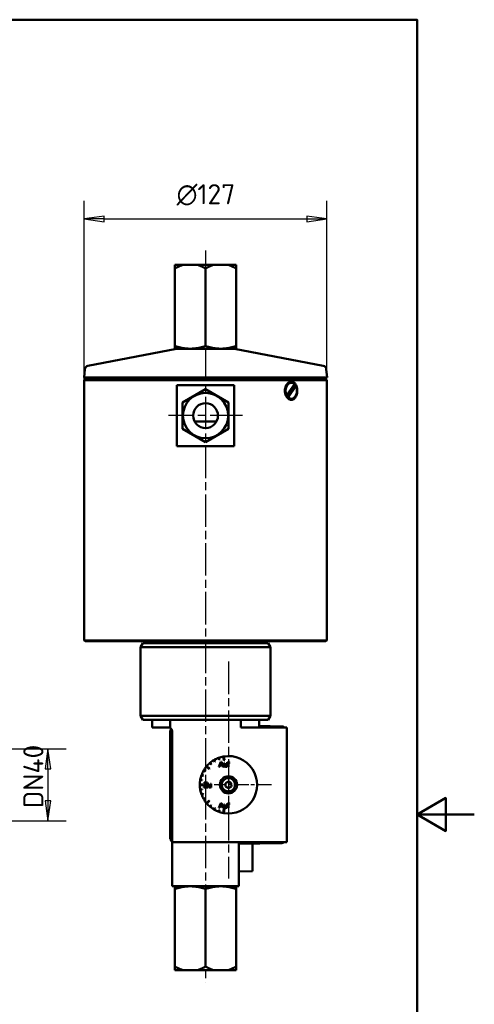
# Model space of a CAD drawing. Header units: millimetres. Extents: x 0 to 630, y 0 to 891.
# Tile 14 of 14: x 392 to 630, y 346 to 861. Entities that reach past the tile are written whole.
import ezdxf

# ---------------------------------------------------------------- set-up
doc = ezdxf.new("R2010")
doc.units = ezdxf.units.MM
doc.header["$LTSCALE"] = 3
doc.linetypes.add('CHAIN', pattern=[0.3543, 0.2362, -0.0295, 0.0591, -0.0295])
for name, color, linetype, lineweight in [('Bemaßungen(DIN)', 7, 'Continuous', 25), ('Mittelpunktmarkierung(DIN)', 4, 'CHAIN', 25), ('Rahmen_0', 179, 'Continuous', 50), ('Sichtbare Kanten(DIN)', 7, 'Continuous', 50)]:
    doc.layers.add(name, color=color, linetype=linetype, lineweight=lineweight)
doc.styles.add('STANDARD-BSI~0', font='isocpeur.ttf')
doc.dimstyles.new('STANDARD-DIN', dxfattribs={"dimscale": 3, "dimtxt": 3.5, "dimasz": 3.5, "dimexe": 3.175, "dimexo": 0, "dimgap": 0.8, "dimtad": 1, "dimrnd": 1e-08, "dimtxsty": 'STANDARD-BSI~0', "dimblk": 'Filled-1', "dimcen": 0.09, "dimdle": 10, "dimclrd": 5, "dimclre": 5, "dimclrt": 250, "dimadec": 1, "dimazin": 2, "dimtfac": 0.714286, "dimtdec": 3, "dimtmove": 0, "dimatfit": 3, "dimfxl": 1, "dimtolj": 1, "dimlwd": 25, "dimlwe": 25, "dimarcsym": 0})

# ---------------------------------------------------------------- blocks, each defined once
blk = doc.blocks.new('Ränder Default Border')
at = {"layer": 'Rahmen_0', "flags": 128}
for points in [[(10, 10), (10, 287), (200, 287), (200, 10), (10, 10)], [(210, 148.5), (200, 148.5), (205, 151.39), (205, 145.61), (200, 148.5)]]:
    blk.add_lwpolyline(points, dxfattribs=at)
blk = doc.blocks.new('Filled-1')
at = {"color": 0}
for p, q in [((0, 0), (-1, 0.143)), ((-1, 0.143), (-1, -0.143)), ((-1, 0), (0, 0)), ((-1, -0.143), (0, 0))]:
    blk.add_line(p, q, dxfattribs=at)
at = {"color": 0, "flags": 128}
blk.add_lwpolyline([(-1, -0.143), (0, 0), (-1, 0.143), (-1, -0.143)], dxfattribs=at)
at = {"color": 0}
blk.add_solid([(-1, -0.143), (0, 0), (-1, 0.143), (-1, -0.143)], dxfattribs=at)
blk = doc.blocks.new('*D19')
at = {"layer": 'Bemaßungen(DIN)', "color": 5, "linetype": 'Continuous', "lineweight": 25}
for p, q in [((425.79, 672.51), (425.79, 766.34)), ((552.79, 672.51), (552.79, 766.34)), ((436.29, 756.81), (542.29, 756.81))]:
    blk.add_line(p, q, dxfattribs=at)
at = {"layer": 'Defpoints', "color": 0, "linetype": 'Continuous'}
for p in [(552.79, 756.81), (425.79, 672.51), (552.79, 672.51)]:
    blk.add_point(p, dxfattribs=at)
at = {"layer": 'Bemaßungen(DIN)', "color": 5, "linetype": 'Continuous', "lineweight": 25, "xscale": 10.5, "yscale": 10.5, "zscale": 10.5, "rotation": 180}
blk.add_blockref('Filled-1', (425.79, 756.81), dxfattribs=at)
at = {"layer": 'Bemaßungen(DIN)', "color": 5, "linetype": 'Continuous', "lineweight": 25, "xscale": 10.5, "yscale": 10.5, "zscale": 10.5}
blk.add_blockref('Filled-1', (552.79, 756.81), dxfattribs=at)
at = {"layer": 'Bemaßungen(DIN)', "color": 250, "linetype": 'Continuous', "lineweight": 25, "true_color": 0x3f3f3f, "insert": (474.17, 775.01), "char_height": 10.5, "attachment_point": 1, "style": 'STANDARD-BSI~0'}
blk.add_mtext('\\A1;\\fAIGDT|b0|i0;\\H10.5000;n\\fISOCPEUR|b0|i0;\\H10.5000;127', dxfattribs=at)
blk = doc.blocks.new('*D23')
at = {"layer": 'Bemaßungen(DIN)', "color": 5, "linetype": 'Continuous', "lineweight": 25}
for p, q in [((319.81, 479.86), (416.32, 479.86)), ((406.8, 469.36), (406.8, 452.66)), ((319.81, 442.16), (416.32, 442.16))]:
    blk.add_line(p, q, dxfattribs=at)
at = {"layer": 'Defpoints', "color": 0, "linetype": 'Continuous'}
for p in [(319.81, 479.86), (319.81, 442.16), (406.8, 442.16)]:
    blk.add_point(p, dxfattribs=at)
at = {"layer": 'Bemaßungen(DIN)', "color": 5, "linetype": 'Continuous', "lineweight": 25, "xscale": 10.5, "yscale": 10.5, "zscale": 10.5}
for p, rotation in [((406.8, 479.86), 90), ((406.8, 442.16), 270)]:
    blk.add_blockref('Filled-1', p, dxfattribs=dict(at, rotation=rotation))
at = {"layer": 'Bemaßungen(DIN)', "color": 250, "linetype": 'Continuous', "lineweight": 25, "true_color": 0x3f3f3f, "insert": (393.9, 442.11), "char_height": 10.5, "attachment_point": 1, "rotation": 90, "style": 'STANDARD-BSI~0'}
blk.add_mtext('\\A1; DN40', dxfattribs=at)

msp = doc.modelspace()

# ---------------------------------------------------------------- linework, layer by layer
at = {"layer": 'Mittelpunktmarkierung(DIN)', "linetype": 'CHAIN', "ltscale": 23.990969}
for p, q in [((489.291, 740.355), (489.291, 357.823)), ((508.647, 654.007), (469.935, 654.007)), ((501.291, 525.413), (501.291, 411.954))]:
    msp.add_line(p, q, dxfattribs=at)
at = {"layer": 'Mittelpunktmarkierung(DIN)', "linetype": 'CHAIN', "ltscale": 11.111974}
msp.add_line((523.791, 461.007), (493.791, 461.007), dxfattribs=at)
at = {"layer": 'Sichtbare Kanten(DIN)'}
for p, q in [((477.889, 732.919), (473.291, 732.919)), ((473.291, 730.919), (473.291, 732.919)), ((477.889, 732.919), (484.693, 732.919)), ((493.889, 732.919), (484.693, 732.919)), ((493.889, 732.919), (500.693, 732.919)), ((505.291, 732.919), (500.693, 732.919)), ((505.291, 732.919), (505.291, 730.919)), ((473.291, 730.919), (473.291, 690.419)), ((489.291, 730.919), (489.291, 690.419)), ((505.291, 730.919), (505.291, 690.419)), ((473.291, 688.99), (473.291, 690.419)), ((505.291, 690.419), (505.291, 688.99)), ((474.106, 688.884), (427.681, 680.043)), ((473.414, 688.919), (473.291, 688.99)), ((473.414, 688.919), (505.168, 688.919)), ((504.476, 688.884), (550.901, 680.043)), ((505.168, 688.919), (505.291, 688.99)), ((426.062, 678.253), (425.691, 674.007)), ((552.519, 678.253), (552.891, 674.007)), ((552.891, 674.007), (425.691, 674.007)), ((426.687, 673.919), (425.691, 674.007)), ((426.291, 673.007), (425.791, 672.507)), ((552.791, 672.507), (425.791, 672.507)), ((425.791, 536.507), (425.791, 672.507)), ((426.291, 673.007), (552.291, 673.007)), ((551.895, 673.919), (426.687, 673.919)), ((427.291, 673.919), (427.291, 673.007)), ((504.291, 670.007), (474.291, 670.007)), ((474.291, 638.007), (474.291, 670.007)), ((504.291, 670.007), (504.291, 638.007)), ((531.721, 664.603), (535.834, 670.473)), ((536.592, 669.41), (532.48, 663.54)), ((534.157, 671.207), (533.803, 671.207)), ((536.239, 669.41), (536.592, 669.41)), ((551.291, 673.919), (551.291, 673.007)), ((551.895, 673.919), (552.891, 674.007)), ((552.291, 673.007), (552.791, 672.507)), ((552.791, 536.507), (552.791, 672.507)), ((477.291, 660.935), (489.291, 667.863)), ((489.291, 667.863), (501.291, 660.935)), ((531.368, 664.603), (531.721, 664.603)), ((531.967, 664.12), (535.267, 668.83)), ((477.291, 647.078), (477.291, 660.935)), ((501.291, 660.935), (501.291, 647.078)), ((532.48, 663.54), (532.126, 663.54)), ((534.157, 662.807), (533.803, 662.807)), ((483.525, 651.007), (495.057, 651.007)), ((489.291, 640.15), (477.291, 647.078)), ((501.291, 647.078), (489.291, 640.15)), ((474.291, 638.007), (504.291, 638.007)), ((425.791, 536.507), (552.791, 536.507)), ((426.291, 536.007), (425.791, 536.507)), ((552.291, 536.007), (426.291, 536.007)), ((458.291, 535.007), (458.291, 536.007)), ((520.291, 535.007), (520.291, 536.007)), ((552.291, 536.007), (552.791, 536.507)), ((456.446, 535.007), (455.291, 533.007)), ((523.291, 533.007), (455.291, 533.007)), ((455.291, 497.007), (455.291, 533.007)), ((456.446, 535.007), (522.136, 535.007)), ((522.136, 535.007), (523.291, 533.007)), ((523.291, 497.007), (523.291, 533.007)), ((455.291, 497.007), (523.291, 497.007)), ((456.446, 495.007), (455.291, 497.007)), ((522.136, 495.007), (456.446, 495.007)), ((461.291, 491.007), (461.291, 495.007)), ((470.771, 490.75), (470.771, 495.007)), ((507.811, 495.007), (507.811, 491.007)), ((517.291, 491.007), (517.291, 495.007)), ((522.136, 495.007), (523.291, 497.007)), ((461.291, 491.007), (469.791, 491.007)), ((531.791, 491.007), (507.811, 491.007)), ((517.291, 491.76), (528.843, 491.558)), ((531.791, 491.007), (531.791, 431.007)), ((470.791, 433.455), (470.791, 488.559)), ((471.791, 489.007), (471.791, 431.007)), ((493.705, 473.947), (494.205, 473.081)), ((494.378, 473.181), (493.878, 474.047)), ((496.067, 475.067), (496.409, 474.128)), ((496.597, 474.196), (496.255, 475.136)), ((496.409, 474.128), (496.597, 474.196)), ((498.539, 475.752), (498.886, 473.782)), ((499.181, 473.834), (498.834, 475.804)), ((498.886, 473.782), (499.181, 473.834)), ((489.217, 468.093), (488.351, 468.593)), ((489.704, 470.533), (491.237, 469.247)), ((491.429, 469.477), (489.897, 470.763)), ((491.237, 469.247), (491.429, 469.477)), ((491.573, 472.433), (492.216, 471.667)), ((492.369, 471.795), (491.726, 472.561)), ((492.216, 471.667), (492.369, 471.795)), ((494.205, 473.081), (494.378, 473.181)), ((497.263, 473.004), (496.287, 470.464)), ((496.287, 470.464), (496.643, 470.464)), ((496.643, 470.464), (496.922, 471.233)), ((496.922, 471.233), (497.987, 471.233)), ((497.019, 471.506), (497.3, 472.251)), ((497.882, 471.506), (497.019, 471.506)), ((497.627, 473.004), (497.263, 473.004)), ((497.615, 472.21), (497.882, 471.506)), ((498.664, 470.464), (497.627, 473.004)), ((497.987, 471.233), (498.281, 470.464)), ((498.281, 470.464), (498.664, 470.464)), ((499.197, 472.305), (498.885, 472.305)), ((498.885, 472.305), (498.885, 471.165)), ((499.197, 471.285), (499.197, 472.305)), ((500.376, 472.305), (500.064, 472.305)), ((500.064, 472.305), (500.064, 471.32)), ((500.097, 470.735), (500.097, 470.464)), ((500.097, 470.464), (500.376, 470.464)), ((500.376, 470.464), (500.376, 472.305)), ((500.939, 472.305), (500.664, 472.305)), ((500.664, 472.305), (500.664, 472.063)), ((500.664, 472.063), (500.939, 472.063)), ((500.939, 472.501), (500.939, 472.305)), ((500.939, 472.063), (500.939, 470.464)), ((500.939, 470.464), (501.251, 470.464)), ((501.249, 472.305), (501.249, 472.474)), ((501.607, 472.305), (501.249, 472.305)), ((501.251, 470.464), (501.251, 472.063)), ((501.251, 472.063), (501.607, 472.063)), ((501.607, 472.063), (501.607, 472.305)), ((501.692, 472.743), (501.741, 473.016)), ((486.502, 463.513), (487.487, 463.339)), ((487.521, 463.536), (486.537, 463.71)), ((487.162, 466.043), (488.101, 465.701)), ((488.17, 465.889), (487.23, 466.231)), ((487.487, 463.339), (487.521, 463.536)), ((488.101, 465.701), (488.17, 465.889)), ((488.251, 468.42), (489.117, 467.92)), ((489.117, 467.92), (489.217, 468.093)), ((488.292, 461.157), (486.292, 461.157)), ((486.292, 460.857), (488.292, 460.857)), ((487.487, 458.674), (486.502, 458.5)), ((486.537, 458.303), (487.521, 458.477)), ((487.521, 458.477), (487.487, 458.674)), ((488.292, 460.857), (488.292, 461.157)), ((489.703, 461.607), (488.4, 459.981)), ((488.4, 459.981), (488.4, 459.669)), ((488.4, 459.669), (490.41, 459.669)), ((490.369, 462.209), (488.547, 462.209)), ((488.547, 462.209), (488.547, 461.909)), ((488.547, 461.909), (489.968, 461.909)), ((488.788, 459.969), (488.94, 460.149)), ((490.41, 459.969), (488.788, 459.969)), ((488.94, 460.149), (490.369, 461.909)), ((490.369, 461.909), (490.369, 462.209)), ((490.41, 459.669), (490.41, 459.969)), ((491.037, 461.51), (490.725, 461.51)), ((490.725, 461.51), (490.725, 460.37)), ((491.037, 460.49), (491.037, 461.51)), ((492.216, 461.51), (491.904, 461.51)), ((491.904, 461.51), (491.904, 460.525)), ((491.937, 459.94), (491.937, 459.669)), ((491.937, 459.669), (492.216, 459.669)), ((492.216, 459.669), (492.216, 461.51)), ((499.769, 461.833), (501.245, 462.738)), ((499.814, 460.101), (499.769, 461.833)), ((501.337, 459.275), (499.814, 460.101)), ((501.245, 462.738), (502.768, 461.912)), ((502.813, 460.181), (501.337, 459.275)), ((502.768, 461.912), (502.813, 460.181)), ((488.101, 456.312), (487.162, 455.97)), ((487.23, 455.782), (488.17, 456.124)), ((488.17, 456.124), (488.101, 456.312)), ((489.117, 454.093), (488.251, 453.593)), ((488.351, 453.42), (489.217, 453.92)), ((489.217, 453.92), (489.117, 454.093)), ((491.237, 452.766), (489.704, 451.48)), ((489.897, 451.25), (491.429, 452.536)), ((491.429, 452.536), (491.237, 452.766)), ((492.216, 450.347), (491.573, 449.58)), ((491.726, 449.452), (492.369, 450.218)), ((492.369, 450.218), (492.216, 450.347)), ((494.205, 448.933), (493.705, 448.067)), ((493.878, 447.967), (494.378, 448.833)), ((494.378, 448.833), (494.205, 448.933)), ((496.409, 447.885), (496.067, 446.946)), ((497.263, 451.464), (496.287, 448.924)), ((496.287, 448.924), (496.643, 448.924)), ((496.597, 447.817), (496.409, 447.885)), ((496.643, 448.924), (496.922, 449.693)), ((496.922, 449.693), (497.987, 449.693)), ((497.019, 449.966), (497.3, 450.711)), ((497.882, 449.966), (497.019, 449.966)), ((497.627, 451.464), (497.263, 451.464)), ((497.615, 450.67), (497.882, 449.966)), ((498.664, 448.924), (497.627, 451.464)), ((497.987, 449.693), (498.281, 448.924)), ((498.281, 448.924), (498.664, 448.924)), ((498.886, 448.231), (498.539, 446.261)), ((498.834, 446.209), (499.181, 448.179)), ((499.197, 450.765), (498.885, 450.765)), ((498.885, 450.765), (498.885, 449.625)), ((499.181, 448.179), (498.886, 448.231)), ((499.197, 449.745), (499.197, 450.765)), ((500.376, 450.765), (500.064, 450.765)), ((500.064, 450.765), (500.064, 449.78)), ((500.097, 449.195), (500.097, 448.924)), ((500.097, 448.924), (500.376, 448.924)), ((500.376, 448.924), (500.376, 450.765)), ((500.939, 450.765), (500.664, 450.765)), ((500.664, 450.765), (500.664, 450.523)), ((500.664, 450.523), (500.939, 450.523)), ((500.939, 450.961), (500.939, 450.765)), ((500.939, 450.523), (500.939, 448.924)), ((500.939, 448.924), (501.251, 448.924)), ((501.249, 450.765), (501.249, 450.934)), ((501.607, 450.765), (501.249, 450.765)), ((501.251, 448.924), (501.251, 450.523)), ((501.251, 450.523), (501.607, 450.523)), ((501.607, 450.523), (501.607, 450.765)), ((501.692, 451.203), (501.741, 451.476)), ((496.255, 446.877), (496.597, 447.817)), ((531.791, 431.007), (471.791, 431.007)), ((471.791, 431.007), (471.791, 408.007)), ((506.791, 431.007), (506.791, 408.007)), ((528.843, 430.455), (506.791, 430.07)), ((513.791, 430.192), (513.791, 415.897)), ((513.791, 415.897), (506.791, 415.592)), ((506.791, 408.007), (471.791, 408.007)), ((473.414, 408.007), (473.291, 407.936)), ((473.291, 406.507), (473.291, 407.936)), ((505.168, 408.007), (505.291, 407.936)), ((505.291, 407.936), (505.291, 406.507)), ((473.291, 366.007), (473.291, 406.507)), ((489.291, 366.007), (489.291, 406.507)), ((505.291, 366.007), (505.291, 406.507)), ((473.291, 364.007), (473.291, 366.007)), ((505.291, 366.007), (505.291, 364.007)), ((473.291, 364.007), (477.889, 364.007)), ((484.693, 364.007), (477.889, 364.007)), ((484.693, 364.007), (493.889, 364.007)), ((500.693, 364.007), (493.889, 364.007)), ((500.693, 364.007), (505.291, 364.007))]:
    msp.add_line(p, q, dxfattribs=at)
at = {"layer": 'Sichtbare Kanten(DIN)', "flags": 128}
for points in [[(477.889, 732.919), (477.706, 732.868), (477.523, 732.814), (477.339, 732.757), (477.154, 732.697), (476.97, 732.635), (476.784, 732.57), (476.598, 732.502), (476.411, 732.431), (476.224, 732.358), (476.035, 732.282), (475.846, 732.204), (475.656, 732.122), (475.465, 732.038), (475.273, 731.951), (475.08, 731.861), (474.886, 731.768), (474.691, 731.673), (474.495, 731.574), (474.298, 731.472), (474.099, 731.368), (473.899, 731.26), (473.698, 731.15), (473.495, 731.036), (473.291, 730.919)], [(489.291, 730.919), (489.087, 731.036), (488.884, 731.15), (488.683, 731.26), (488.483, 731.368), (488.284, 731.472), (488.087, 731.574), (487.891, 731.673), (487.696, 731.768), (487.502, 731.861), (487.309, 731.951), (487.117, 732.038), (486.926, 732.122), (486.736, 732.204), (486.547, 732.282), (486.358, 732.358), (486.171, 732.431), (485.984, 732.502), (485.798, 732.57), (485.612, 732.635), (485.428, 732.697), (485.243, 732.757), (485.059, 732.814), (484.876, 732.868), (484.693, 732.919)], [(493.889, 732.919), (493.706, 732.868), (493.523, 732.814), (493.339, 732.757), (493.154, 732.697), (492.97, 732.635), (492.784, 732.57), (492.598, 732.502), (492.411, 732.431), (492.224, 732.358), (492.035, 732.282), (491.846, 732.204), (491.656, 732.122), (491.465, 732.038), (491.273, 731.951), (491.08, 731.861), (490.886, 731.768), (490.691, 731.673), (490.495, 731.574), (490.298, 731.472), (490.099, 731.368), (489.899, 731.26), (489.698, 731.15), (489.495, 731.036), (489.291, 730.919)], [(505.291, 730.919), (505.087, 731.036), (504.884, 731.15), (504.683, 731.26), (504.483, 731.368), (504.284, 731.472), (504.087, 731.574), (503.891, 731.673), (503.696, 731.768), (503.502, 731.861), (503.309, 731.951), (503.117, 732.038), (502.926, 732.122), (502.736, 732.204), (502.547, 732.282), (502.358, 732.358), (502.171, 732.431), (501.984, 732.502), (501.798, 732.57), (501.612, 732.635), (501.428, 732.697), (501.243, 732.757), (501.059, 732.814), (500.876, 732.868), (500.693, 732.919)], [(473.291, 690.419), (474.047, 690.177), (474.778, 689.96), (475.487, 689.768), (476.177, 689.599), (476.851, 689.453), (477.51, 689.328), (478.158, 689.224), (478.796, 689.139), (479.426, 689.074), (480.051, 689.027), (480.672, 689), (481.291, 688.99), (481.91, 689), (482.531, 689.027), (483.156, 689.074), (483.786, 689.139), (484.424, 689.224), (485.072, 689.328), (485.731, 689.453), (486.405, 689.599), (487.095, 689.768), (487.804, 689.96), (488.535, 690.177), (489.291, 690.419)], [(489.291, 690.419), (490.047, 690.177), (490.778, 689.96), (491.487, 689.768), (492.177, 689.599), (492.851, 689.453), (493.51, 689.328), (494.158, 689.224), (494.796, 689.139), (495.426, 689.074), (496.051, 689.027), (496.672, 689), (497.291, 688.99), (497.91, 689), (498.531, 689.027), (499.156, 689.074), (499.786, 689.139), (500.424, 689.224), (501.072, 689.328), (501.731, 689.453), (502.405, 689.599), (503.095, 689.768), (503.804, 689.96), (504.535, 690.177), (505.291, 690.419)], [(534.192, 662.257), (533.769, 662.298), (533.34, 662.422), (532.918, 662.629), (532.517, 662.916), (532.149, 663.269), (531.823, 663.674), (531.538, 664.133), (531.291, 664.65), (531.091, 665.212), (530.947, 665.805), (530.862, 666.41), (530.833, 667.007), (530.862, 667.604), (530.947, 668.209), (531.091, 668.802), (531.291, 669.365), (531.539, 669.882), (531.824, 670.339), (532.149, 670.744), (532.518, 671.098), (532.918, 671.385), (533.34, 671.591), (533.77, 671.715), (534.192, 671.757)], [(534.192, 671.757), (534.611, 671.715), (535.028, 671.591), (535.431, 671.385), (535.806, 671.098), (536.146, 670.744), (536.442, 670.339), (536.697, 669.882), (536.917, 669.365), (537.093, 668.802), (537.218, 668.209), (537.292, 667.604), (537.317, 667.007), (537.292, 666.41), (537.218, 665.805), (537.093, 665.212), (536.917, 664.65), (536.698, 664.133), (536.442, 663.674), (536.147, 663.269), (535.807, 662.916), (535.432, 662.629), (535.029, 662.422), (534.611, 662.298), (534.192, 662.257)], [(535.267, 668.83), (535.303, 668.852), (535.34, 668.874), (535.377, 668.896), (535.415, 668.919), (535.453, 668.941), (535.491, 668.964), (535.529, 668.987), (535.568, 669.01), (535.607, 669.033), (535.647, 669.057), (535.686, 669.081), (535.727, 669.105), (535.767, 669.129), (535.808, 669.153), (535.849, 669.178), (535.891, 669.203), (535.933, 669.228), (535.976, 669.253), (536.018, 669.279), (536.062, 669.305), (536.105, 669.331), (536.149, 669.357), (536.194, 669.383), (536.239, 669.41)], [(532.126, 663.54), (532.119, 663.567), (532.111, 663.594), (532.104, 663.62), (532.097, 663.646), (532.09, 663.672), (532.083, 663.697), (532.076, 663.722), (532.069, 663.748), (532.062, 663.772), (532.055, 663.797), (532.048, 663.821), (532.042, 663.846), (532.035, 663.87), (532.029, 663.893), (532.022, 663.917), (532.016, 663.94), (532.009, 663.964), (532.003, 663.987), (531.997, 664.009), (531.991, 664.032), (531.985, 664.054), (531.979, 664.076), (531.973, 664.099), (531.967, 664.12)], [(470.771, 490.75), (470.731, 490.772), (470.691, 490.793), (470.65, 490.813), (470.61, 490.831), (470.569, 490.849), (470.528, 490.866), (470.486, 490.882), (470.445, 490.897), (470.403, 490.91), (470.362, 490.923), (470.32, 490.935), (470.278, 490.946), (470.237, 490.956), (470.195, 490.965), (470.154, 490.973), (470.113, 490.98), (470.072, 490.986), (470.031, 490.992), (469.99, 490.996), (469.949, 491), (469.909, 491.003), (469.87, 491.005), (469.83, 491.006), (469.791, 491.007)], [(497.3, 472.251), (497.307, 472.271), (497.314, 472.291), (497.321, 472.311), (497.327, 472.331), (497.334, 472.35), (497.34, 472.371), (497.347, 472.391), (497.353, 472.411), (497.359, 472.431), (497.365, 472.451), (497.371, 472.471), (497.377, 472.491), (497.383, 472.512), (497.388, 472.532), (497.394, 472.552), (497.399, 472.573), (497.404, 472.593), (497.409, 472.614), (497.414, 472.634), (497.419, 472.655), (497.424, 472.675), (497.428, 472.696), (497.433, 472.716), (497.437, 472.737)], [(497.437, 472.737), (497.443, 472.715), (497.45, 472.693), (497.457, 472.67), (497.463, 472.648), (497.47, 472.625), (497.478, 472.603), (497.485, 472.581), (497.492, 472.558), (497.499, 472.536), (497.507, 472.514), (497.514, 472.493), (497.521, 472.471), (497.529, 472.449), (497.536, 472.428), (497.544, 472.406), (497.552, 472.384), (497.56, 472.362), (497.568, 472.34), (497.575, 472.318), (497.583, 472.296), (497.591, 472.275), (497.599, 472.253), (497.607, 472.232), (497.615, 472.21)], [(498.885, 471.165), (498.885, 471.153), (498.885, 471.141), (498.885, 471.13), (498.885, 471.118), (498.886, 471.105), (498.886, 471.093), (498.886, 471.081), (498.886, 471.069), (498.887, 471.057), (498.887, 471.045), (498.888, 471.033), (498.888, 471.021), (498.889, 471.009), (498.89, 470.997), (498.89, 470.986), (498.891, 470.974), (498.892, 470.961), (498.894, 470.949), (498.895, 470.936), (498.897, 470.923), (498.898, 470.911), (498.9, 470.898), (498.902, 470.886), (498.905, 470.874)], [(498.905, 470.874), (498.913, 470.842), (498.925, 470.811), (498.939, 470.781), (498.956, 470.752), (498.974, 470.724), (498.995, 470.698), (499.017, 470.672), (499.041, 470.646), (499.067, 470.622), (499.095, 470.598), (499.125, 470.575), (499.155, 470.554), (499.187, 470.533), (499.219, 470.515), (499.251, 470.498), (499.283, 470.482), (499.315, 470.469), (499.347, 470.457), (499.378, 470.447), (499.408, 470.438), (499.437, 470.432), (499.464, 470.427), (499.49, 470.424), (499.514, 470.423)], [(499.216, 470.956), (499.214, 470.967), (499.212, 470.979), (499.21, 470.992), (499.208, 471.005), (499.207, 471.018), (499.205, 471.032), (499.204, 471.046), (499.203, 471.06), (499.202, 471.074), (499.201, 471.087), (499.201, 471.101), (499.2, 471.115), (499.199, 471.129), (499.199, 471.143), (499.198, 471.157), (499.198, 471.172), (499.198, 471.186), (499.198, 471.201), (499.197, 471.215), (499.197, 471.229), (499.197, 471.244), (499.197, 471.258), (499.197, 471.271), (499.197, 471.285)], [(499.576, 470.692), (499.556, 470.693), (499.536, 470.696), (499.516, 470.7), (499.496, 470.705), (499.477, 470.711), (499.458, 470.719), (499.439, 470.727), (499.421, 470.736), (499.403, 470.746), (499.385, 470.756), (499.368, 470.768), (499.351, 470.78), (499.335, 470.792), (499.319, 470.805), (499.305, 470.819), (499.291, 470.833), (499.277, 470.847), (499.265, 470.862), (499.254, 470.877), (499.244, 470.891), (499.235, 470.907), (499.228, 470.922), (499.221, 470.939), (499.216, 470.956)], [(499.514, 470.423), (499.543, 470.424), (499.572, 470.425), (499.601, 470.428), (499.629, 470.432), (499.658, 470.436), (499.686, 470.442), (499.714, 470.449), (499.742, 470.458), (499.769, 470.467), (499.795, 470.478), (499.821, 470.49), (499.847, 470.503), (499.872, 470.517), (499.896, 470.532), (499.92, 470.549), (499.943, 470.566), (499.965, 470.585), (499.986, 470.604), (500.006, 470.624), (500.026, 470.645), (500.045, 470.666), (500.063, 470.689), (500.08, 470.712), (500.097, 470.735)], [(500.064, 471.32), (500.063, 471.278), (500.059, 471.237), (500.053, 471.196), (500.045, 471.155), (500.034, 471.115), (500.021, 471.076), (500.005, 471.038), (499.987, 471), (499.966, 470.964), (499.944, 470.93), (499.92, 470.897), (499.894, 470.867), (499.868, 470.84), (499.841, 470.814), (499.813, 470.791), (499.784, 470.77), (499.756, 470.752), (499.727, 470.736), (499.7, 470.723), (499.672, 470.712), (499.646, 470.703), (499.621, 470.697), (499.598, 470.694), (499.576, 470.692)], [(500.972, 472.776), (500.968, 472.765), (500.965, 472.754), (500.962, 472.742), (500.959, 472.731), (500.957, 472.719), (500.954, 472.708), (500.952, 472.696), (500.951, 472.684), (500.949, 472.673), (500.947, 472.662), (500.946, 472.65), (500.945, 472.639), (500.944, 472.628), (500.943, 472.616), (500.942, 472.604), (500.942, 472.593), (500.941, 472.581), (500.941, 472.57), (500.94, 472.558), (500.94, 472.546), (500.94, 472.535), (500.939, 472.523), (500.939, 472.512), (500.939, 472.501)], [(501.448, 473.047), (501.423, 473.046), (501.398, 473.044), (501.373, 473.04), (501.348, 473.035), (501.324, 473.03), (501.3, 473.023), (501.276, 473.015), (501.252, 473.006), (501.229, 472.996), (501.206, 472.985), (501.183, 472.974), (501.161, 472.962), (501.139, 472.949), (501.118, 472.935), (501.098, 472.92), (501.079, 472.906), (501.061, 472.891), (501.044, 472.875), (501.029, 472.86), (501.015, 472.844), (501.002, 472.828), (500.991, 472.812), (500.98, 472.794), (500.972, 472.776)], [(501.249, 472.474), (501.249, 472.492), (501.251, 472.51), (501.253, 472.528), (501.257, 472.545), (501.261, 472.563), (501.267, 472.58), (501.273, 472.597), (501.281, 472.613), (501.289, 472.629), (501.299, 472.645), (501.309, 472.659), (501.32, 472.673), (501.333, 472.686), (501.346, 472.698), (501.36, 472.71), (501.375, 472.72), (501.39, 472.729), (501.406, 472.737), (501.423, 472.744), (501.44, 472.75), (501.457, 472.754), (501.475, 472.758), (501.492, 472.759), (501.51, 472.76)], [(501.741, 473.016), (501.729, 473.018), (501.717, 473.02), (501.705, 473.022), (501.692, 473.024), (501.68, 473.026), (501.668, 473.028), (501.656, 473.03), (501.644, 473.032), (501.632, 473.034), (501.62, 473.035), (501.607, 473.037), (501.595, 473.038), (501.583, 473.039), (501.571, 473.041), (501.559, 473.042), (501.546, 473.043), (501.534, 473.044), (501.522, 473.044), (501.51, 473.045), (501.497, 473.046), (501.485, 473.046), (501.473, 473.046), (501.461, 473.047), (501.448, 473.047)], [(501.51, 472.76), (501.518, 472.76), (501.526, 472.76), (501.533, 472.76), (501.541, 472.76), (501.548, 472.759), (501.556, 472.759), (501.564, 472.758), (501.571, 472.758), (501.579, 472.757), (501.587, 472.757), (501.594, 472.756), (501.602, 472.755), (501.609, 472.755), (501.617, 472.754), (501.624, 472.753), (501.632, 472.752), (501.64, 472.751), (501.647, 472.75), (501.655, 472.749), (501.662, 472.748), (501.67, 472.747), (501.677, 472.745), (501.685, 472.744), (501.692, 472.743)], [(489.968, 461.909), (489.957, 461.897), (489.945, 461.885), (489.934, 461.873), (489.922, 461.861), (489.911, 461.848), (489.9, 461.836), (489.888, 461.823), (489.877, 461.811), (489.866, 461.799), (489.855, 461.786), (489.844, 461.774), (489.833, 461.761), (489.822, 461.748), (489.811, 461.736), (489.8, 461.723), (489.789, 461.71), (489.778, 461.697), (489.767, 461.685), (489.756, 461.672), (489.746, 461.659), (489.735, 461.646), (489.724, 461.633), (489.714, 461.62), (489.703, 461.607)], [(490.725, 460.37), (490.725, 460.358), (490.726, 460.347), (490.726, 460.335), (490.726, 460.323), (490.726, 460.311), (490.726, 460.298), (490.726, 460.286), (490.727, 460.274), (490.727, 460.262), (490.728, 460.25), (490.728, 460.238), (490.729, 460.226), (490.729, 460.214), (490.73, 460.202), (490.731, 460.191), (490.732, 460.179), (490.733, 460.166), (490.734, 460.154), (490.735, 460.141), (490.737, 460.128), (490.738, 460.116), (490.74, 460.103), (490.742, 460.091), (490.745, 460.08)], [(490.745, 460.08), (490.753, 460.047), (490.765, 460.016), (490.779, 459.986), (490.796, 459.957), (490.814, 459.93), (490.835, 459.903), (490.857, 459.877), (490.881, 459.852), (490.908, 459.827), (490.935, 459.803), (490.965, 459.78), (490.996, 459.759), (491.027, 459.738), (491.059, 459.72), (491.091, 459.703), (491.123, 459.688), (491.155, 459.674), (491.187, 459.662), (491.218, 459.652), (491.248, 459.643), (491.277, 459.637), (491.305, 459.632), (491.331, 459.629), (491.355, 459.628)], [(491.057, 460.161), (491.054, 460.172), (491.052, 460.184), (491.05, 460.197), (491.048, 460.21), (491.047, 460.223), (491.046, 460.237), (491.044, 460.251), (491.043, 460.265), (491.042, 460.279), (491.042, 460.292), (491.041, 460.306), (491.04, 460.32), (491.04, 460.334), (491.039, 460.348), (491.039, 460.363), (491.038, 460.377), (491.038, 460.391), (491.038, 460.406), (491.038, 460.42), (491.037, 460.435), (491.037, 460.449), (491.037, 460.463), (491.037, 460.476), (491.037, 460.49)], [(491.417, 459.898), (491.396, 459.898), (491.376, 459.901), (491.356, 459.905), (491.337, 459.91), (491.317, 459.917), (491.298, 459.924), (491.28, 459.932), (491.261, 459.941), (491.243, 459.951), (491.226, 459.962), (491.208, 459.973), (491.192, 459.985), (491.175, 459.997), (491.16, 460.011), (491.145, 460.024), (491.131, 460.038), (491.118, 460.052), (491.106, 460.067), (491.095, 460.082), (491.085, 460.097), (491.076, 460.112), (491.068, 460.128), (491.061, 460.144), (491.057, 460.161)], [(491.355, 459.628), (491.384, 459.629), (491.412, 459.63), (491.441, 459.633), (491.47, 459.637), (491.498, 459.641), (491.526, 459.647), (491.554, 459.654), (491.582, 459.663), (491.609, 459.672), (491.635, 459.683), (491.661, 459.695), (491.687, 459.708), (491.712, 459.722), (491.736, 459.738), (491.76, 459.754), (491.783, 459.771), (491.805, 459.79), (491.826, 459.809), (491.846, 459.829), (491.866, 459.85), (491.885, 459.871), (491.903, 459.894), (491.921, 459.917), (491.937, 459.94)], [(491.904, 460.525), (491.903, 460.483), (491.9, 460.442), (491.894, 460.401), (491.885, 460.36), (491.874, 460.32), (491.861, 460.281), (491.845, 460.243), (491.827, 460.206), (491.807, 460.169), (491.784, 460.135), (491.76, 460.103), (491.735, 460.073), (491.708, 460.045), (491.681, 460.019), (491.653, 459.996), (491.624, 459.975), (491.596, 459.957), (491.568, 459.941), (491.54, 459.928), (491.513, 459.917), (491.487, 459.908), (491.462, 459.902), (491.438, 459.899), (491.417, 459.898)], [(497.3, 450.711), (497.307, 450.731), (497.314, 450.751), (497.321, 450.771), (497.327, 450.791), (497.334, 450.81), (497.34, 450.831), (497.347, 450.851), (497.353, 450.871), (497.359, 450.891), (497.365, 450.911), (497.371, 450.931), (497.377, 450.951), (497.383, 450.972), (497.388, 450.992), (497.394, 451.012), (497.399, 451.033), (497.404, 451.053), (497.409, 451.074), (497.414, 451.094), (497.419, 451.115), (497.424, 451.135), (497.428, 451.156), (497.433, 451.176), (497.437, 451.197)], [(497.437, 451.197), (497.443, 451.175), (497.45, 451.153), (497.457, 451.13), (497.463, 451.108), (497.47, 451.085), (497.478, 451.063), (497.485, 451.041), (497.492, 451.018), (497.499, 450.996), (497.507, 450.974), (497.514, 450.953), (497.521, 450.931), (497.529, 450.909), (497.536, 450.888), (497.544, 450.866), (497.552, 450.844), (497.56, 450.822), (497.568, 450.8), (497.575, 450.778), (497.583, 450.756), (497.591, 450.735), (497.599, 450.713), (497.607, 450.692), (497.615, 450.67)], [(498.885, 449.625), (498.885, 449.613), (498.885, 449.601), (498.885, 449.59), (498.885, 449.578), (498.886, 449.565), (498.886, 449.553), (498.886, 449.541), (498.886, 449.529), (498.887, 449.517), (498.887, 449.505), (498.888, 449.493), (498.888, 449.481), (498.889, 449.469), (498.89, 449.457), (498.89, 449.446), (498.891, 449.434), (498.892, 449.421), (498.894, 449.409), (498.895, 449.396), (498.897, 449.383), (498.898, 449.371), (498.9, 449.358), (498.902, 449.346), (498.905, 449.334)], [(498.905, 449.334), (498.913, 449.302), (498.925, 449.271), (498.939, 449.241), (498.956, 449.212), (498.974, 449.184), (498.995, 449.158), (499.017, 449.132), (499.041, 449.106), (499.067, 449.082), (499.095, 449.058), (499.125, 449.035), (499.155, 449.014), (499.187, 448.993), (499.219, 448.975), (499.251, 448.958), (499.283, 448.942), (499.315, 448.929), (499.347, 448.917), (499.378, 448.907), (499.408, 448.898), (499.437, 448.892), (499.464, 448.887), (499.49, 448.884), (499.514, 448.883)], [(499.216, 449.416), (499.214, 449.427), (499.212, 449.439), (499.21, 449.452), (499.208, 449.465), (499.207, 449.478), (499.205, 449.492), (499.204, 449.506), (499.203, 449.52), (499.202, 449.534), (499.201, 449.547), (499.201, 449.561), (499.2, 449.575), (499.199, 449.589), (499.199, 449.603), (499.198, 449.617), (499.198, 449.632), (499.198, 449.646), (499.198, 449.661), (499.197, 449.675), (499.197, 449.689), (499.197, 449.704), (499.197, 449.718), (499.197, 449.731), (499.197, 449.745)], [(499.576, 449.152), (499.556, 449.153), (499.536, 449.156), (499.516, 449.16), (499.496, 449.165), (499.477, 449.171), (499.458, 449.179), (499.439, 449.187), (499.421, 449.196), (499.403, 449.206), (499.385, 449.216), (499.368, 449.228), (499.351, 449.24), (499.335, 449.252), (499.319, 449.265), (499.305, 449.279), (499.291, 449.293), (499.277, 449.307), (499.265, 449.322), (499.254, 449.337), (499.244, 449.351), (499.235, 449.367), (499.228, 449.382), (499.221, 449.399), (499.216, 449.416)], [(499.514, 448.883), (499.543, 448.884), (499.572, 448.885), (499.601, 448.888), (499.629, 448.892), (499.658, 448.896), (499.686, 448.902), (499.714, 448.909), (499.742, 448.918), (499.769, 448.927), (499.795, 448.938), (499.821, 448.95), (499.847, 448.963), (499.872, 448.977), (499.896, 448.992), (499.92, 449.009), (499.943, 449.026), (499.965, 449.045), (499.986, 449.064), (500.006, 449.084), (500.026, 449.105), (500.045, 449.126), (500.063, 449.149), (500.08, 449.172), (500.097, 449.195)], [(500.064, 449.78), (500.063, 449.738), (500.059, 449.697), (500.053, 449.656), (500.045, 449.615), (500.034, 449.575), (500.021, 449.536), (500.005, 449.498), (499.987, 449.46), (499.966, 449.424), (499.944, 449.39), (499.92, 449.357), (499.894, 449.327), (499.868, 449.3), (499.841, 449.274), (499.813, 449.251), (499.784, 449.23), (499.756, 449.212), (499.727, 449.196), (499.7, 449.183), (499.672, 449.172), (499.646, 449.163), (499.621, 449.157), (499.598, 449.154), (499.576, 449.152)], [(500.972, 451.236), (500.968, 451.225), (500.965, 451.214), (500.962, 451.202), (500.959, 451.191), (500.957, 451.179), (500.954, 451.168), (500.952, 451.156), (500.951, 451.144), (500.949, 451.133), (500.947, 451.122), (500.946, 451.11), (500.945, 451.099), (500.944, 451.088), (500.943, 451.076), (500.942, 451.064), (500.942, 451.053), (500.941, 451.041), (500.941, 451.03), (500.94, 451.018), (500.94, 451.006), (500.94, 450.995), (500.939, 450.983), (500.939, 450.972), (500.939, 450.961)], [(501.448, 451.507), (501.423, 451.506), (501.398, 451.504), (501.373, 451.5), (501.348, 451.495), (501.324, 451.49), (501.3, 451.483), (501.276, 451.475), (501.252, 451.466), (501.229, 451.456), (501.206, 451.445), (501.183, 451.434), (501.161, 451.422), (501.139, 451.409), (501.118, 451.395), (501.098, 451.38), (501.079, 451.366), (501.061, 451.351), (501.044, 451.335), (501.029, 451.32), (501.015, 451.304), (501.002, 451.288), (500.991, 451.272), (500.98, 451.254), (500.972, 451.236)], [(501.249, 450.934), (501.249, 450.952), (501.251, 450.97), (501.253, 450.988), (501.257, 451.005), (501.261, 451.023), (501.267, 451.04), (501.273, 451.057), (501.281, 451.073), (501.289, 451.089), (501.299, 451.105), (501.309, 451.119), (501.32, 451.133), (501.333, 451.146), (501.346, 451.158), (501.36, 451.17), (501.375, 451.18), (501.39, 451.189), (501.406, 451.197), (501.423, 451.204), (501.44, 451.21), (501.457, 451.214), (501.475, 451.218), (501.492, 451.219), (501.51, 451.22)], [(501.741, 451.476), (501.729, 451.478), (501.717, 451.48), (501.705, 451.482), (501.692, 451.484), (501.68, 451.486), (501.668, 451.488), (501.656, 451.49), (501.644, 451.492), (501.632, 451.494), (501.62, 451.495), (501.607, 451.497), (501.595, 451.498), (501.583, 451.499), (501.571, 451.501), (501.559, 451.502), (501.546, 451.503), (501.534, 451.504), (501.522, 451.504), (501.51, 451.505), (501.497, 451.506), (501.485, 451.506), (501.473, 451.506), (501.461, 451.507), (501.448, 451.507)], [(501.51, 451.22), (501.518, 451.22), (501.526, 451.22), (501.533, 451.22), (501.541, 451.22), (501.548, 451.219), (501.556, 451.219), (501.564, 451.218), (501.571, 451.218), (501.579, 451.217), (501.587, 451.217), (501.594, 451.216), (501.602, 451.215), (501.609, 451.215), (501.617, 451.214), (501.624, 451.213), (501.632, 451.212), (501.64, 451.211), (501.647, 451.21), (501.655, 451.209), (501.662, 451.208), (501.67, 451.207), (501.677, 451.205), (501.685, 451.204), (501.692, 451.203)], [(489.291, 406.507), (488.535, 406.75), (487.804, 406.966), (487.095, 407.158), (486.405, 407.327), (485.731, 407.473), (485.072, 407.598), (484.424, 407.702), (483.786, 407.787), (483.156, 407.852), (482.531, 407.899), (481.91, 407.926), (481.291, 407.936), (480.672, 407.926), (480.051, 407.899), (479.426, 407.852), (478.796, 407.787), (478.158, 407.702), (477.51, 407.598), (476.851, 407.473), (476.177, 407.327), (475.487, 407.158), (474.778, 406.966), (474.047, 406.75), (473.291, 406.507)], [(505.291, 406.507), (504.535, 406.75), (503.804, 406.966), (503.095, 407.158), (502.405, 407.327), (501.731, 407.473), (501.072, 407.598), (500.424, 407.702), (499.786, 407.787), (499.156, 407.852), (498.531, 407.899), (497.91, 407.926), (497.291, 407.936), (496.672, 407.926), (496.051, 407.899), (495.426, 407.852), (494.796, 407.787), (494.158, 407.702), (493.51, 407.598), (492.851, 407.473), (492.177, 407.327), (491.487, 407.158), (490.778, 406.966), (490.047, 406.75), (489.291, 406.507)], [(473.291, 366.007), (473.495, 365.89), (473.698, 365.776), (473.899, 365.666), (474.099, 365.558), (474.298, 365.454), (474.495, 365.352), (474.691, 365.254), (474.886, 365.158), (475.08, 365.065), (475.273, 364.975), (475.465, 364.888), (475.656, 364.804), (475.846, 364.722), (476.035, 364.644), (476.224, 364.568), (476.411, 364.495), (476.598, 364.424), (476.784, 364.356), (476.97, 364.291), (477.154, 364.229), (477.339, 364.17), (477.523, 364.113), (477.706, 364.058), (477.889, 364.007)], [(484.693, 364.007), (484.876, 364.058), (485.059, 364.113), (485.243, 364.17), (485.428, 364.229), (485.612, 364.291), (485.798, 364.356), (485.984, 364.424), (486.171, 364.495), (486.358, 364.568), (486.547, 364.644), (486.736, 364.722), (486.926, 364.804), (487.117, 364.888), (487.309, 364.975), (487.502, 365.065), (487.696, 365.158), (487.891, 365.254), (488.087, 365.352), (488.284, 365.454), (488.483, 365.558), (488.683, 365.666), (488.884, 365.776), (489.087, 365.89), (489.291, 366.007)], [(489.291, 366.007), (489.495, 365.89), (489.698, 365.776), (489.899, 365.666), (490.099, 365.558), (490.298, 365.454), (490.495, 365.352), (490.691, 365.254), (490.886, 365.158), (491.08, 365.065), (491.273, 364.975), (491.465, 364.888), (491.656, 364.804), (491.846, 364.722), (492.035, 364.644), (492.224, 364.568), (492.411, 364.495), (492.598, 364.424), (492.784, 364.356), (492.97, 364.291), (493.154, 364.229), (493.339, 364.17), (493.523, 364.113), (493.706, 364.058), (493.889, 364.007)], [(500.693, 364.007), (500.876, 364.058), (501.059, 364.113), (501.243, 364.17), (501.428, 364.229), (501.612, 364.291), (501.798, 364.356), (501.984, 364.424), (502.171, 364.495), (502.358, 364.568), (502.547, 364.644), (502.736, 364.722), (502.926, 364.804), (503.117, 364.888), (503.309, 364.975), (503.502, 365.065), (503.696, 365.158), (503.891, 365.254), (504.087, 365.352), (504.284, 365.454), (504.483, 365.558), (504.683, 365.666), (504.884, 365.776), (505.087, 365.89), (505.291, 366.007)]]:
    msp.add_lwpolyline(points, dxfattribs=at)
at = {"layer": 'Sichtbare Kanten(DIN)'}
for centre, radius in [((489.291, 654.007), 11.856), ((489.291, 654.007), 6.5), ((501.291, 461.007), 4.5), ((501.291, 461.007), 3.5)]:
    msp.add_circle(centre, radius, dxfattribs=at)
for centre, radius, start, end in [((474.48, 686.919), 2, 90, 100.78191), ((504.102, 686.919), 2, 79.21809, 90), ((428.055, 678.079), 2, 100.78191, 175), ((550.527, 678.079), 2, 5, 79.21809), ((469.791, 489.007), 2, 0, 60.66794), ((473.791, 488.559), 3, 144.99528, 180), ((528.791, 488.559), 3, 54.68939, 89), ((501.291, 461.007), 15, 120.38197, 129.61803), ((501.291, 461.007), 15, 119.61803, 120.38197), ((501.291, 461.007), 15, 110.38197, 119.61803), ((501.291, 461.007), 15, 109.61803, 110.38197), ((501.291, 461.007), 15, 100.57297, 109.61803), ((501.291, 461.007), 15, 99.42703, 100.57297), ((501.291, 461.007), 15, 260.57297, 99.42703), ((501.291, 461.007), 15, 149.61803, 150.38197), ((501.291, 461.007), 15, 140.57297, 149.61803), ((501.291, 461.007), 15, 139.42703, 140.57297), ((501.291, 461.007), 15, 130.38197, 139.42703), ((501.291, 461.007), 15, 129.61803, 130.38197), ((501.291, 461.007), 15, 170.38197, 179.42703), ((501.291, 461.007), 15, 169.61803, 170.38197), ((501.291, 461.007), 15, 160.38197, 169.61803), ((501.291, 461.007), 15, 159.61803, 160.38197), ((501.291, 461.007), 15, 150.38197, 159.61803), ((501.291, 461.007), 15, 179.42703, 180.57297), ((501.291, 461.007), 15, 180.57297, 189.61803), ((501.291, 461.007), 15, 189.61803, 190.38197), ((501.291, 461.007), 15, 190.38197, 199.61803), ((501.291, 461.007), 15, 199.61803, 200.38197), ((501.291, 461.007), 15, 200.38197, 209.61803), ((501.291, 461.007), 15, 209.61803, 210.38197), ((501.291, 461.007), 15, 210.38197, 219.42703), ((501.291, 461.007), 15, 219.42703, 220.57297), ((501.291, 461.007), 15, 220.57297, 229.61803), ((501.291, 461.007), 15, 229.61803, 230.38197), ((501.291, 461.007), 15, 230.38197, 239.61803), ((501.291, 461.007), 15, 239.61803, 240.38197), ((501.291, 461.007), 15, 240.38197, 249.61803), ((501.291, 461.007), 15, 249.61803, 250.38197), ((501.291, 461.007), 15, 250.38197, 259.42703), ((501.291, 461.007), 15, 259.42703, 260.57297), ((473.791, 433.455), 3, 180, 228.18969), ((528.791, 433.455), 3, 271, 305.31061)]:
    msp.add_arc(centre, radius, start, end, dxfattribs=at)
for centre, major_axis, start_param, end_param in [((533.803, 667.007), (0, 4.2), 0, 2.1800299), ((534.157, 667.007), (0, 4.2), 5.6831113, 8.4632152), ((534.157, 667.007), (0, -4.2), 5.6831113, 8.4632152), ((533.238, 667.007), (0, -3.4), 2.1368488, 2.3112131), ((533.238, 667.007), (0, 3.4), 2.3558788, 2.5846998), ((533.803, 667.007), (0, -4.2), 5.6831113, 6.2831853)]:
    msp.add_ellipse(centre, major_axis=major_axis, ratio=0.7071068, start_param=start_param, end_param=end_param, dxfattribs=at)

# ---------------------------------------------------------------- block references
at = {"xscale": 3, "yscale": 3, "zscale": 3}
msp.add_blockref('Ränder Default Border', (0, 0), dxfattribs=at)

# ---------------------------------------------------------------- dimensions: what is measured, and where the dimension line sits
at = {"layer": 'Bemaßungen(DIN)', "color": 5, "linetype": 'Continuous', "lineweight": 25, "true_color": 0x0000ff}
dim = msp.add_linear_dim(base=(552.791, 756.81), p1=(425.791, 672.507), p2=(552.791, 672.507), text='\\fAIGDT|b0|i0;\\H10.5000;n\\fISOCPEUR|b0|i0;\\H10.5000;<>', dimstyle='STANDARD-DIN', override={"dimdec": 2, "dimtp": 0, "dimtm": 0, "dimtdec": 3, "dimatfit": 2}, dxfattribs=at)
dim.commit()
dim.dimension.update_dxf_attribs({"geometry": '*D19', "text_midpoint": (489.291, 756.81), "dimtype": 160})
dim = msp.add_linear_dim(base=(406.8, 442.157), p1=(319.81, 479.857), p2=(319.81, 442.157), angle=90, text=' DN40', dimstyle='STANDARD-DIN', override={"dimdec": 2, "dimtp": 0, "dimtm": 0, "dimtdec": 3, "dimatfit": 2}, dxfattribs=at)
dim.commit()
dim.dimension.update_dxf_attribs({"geometry": '*D23', "text_midpoint": (406.8, 461.007), "dimtype": 160})

doc.saveas('drawing.dxf')
